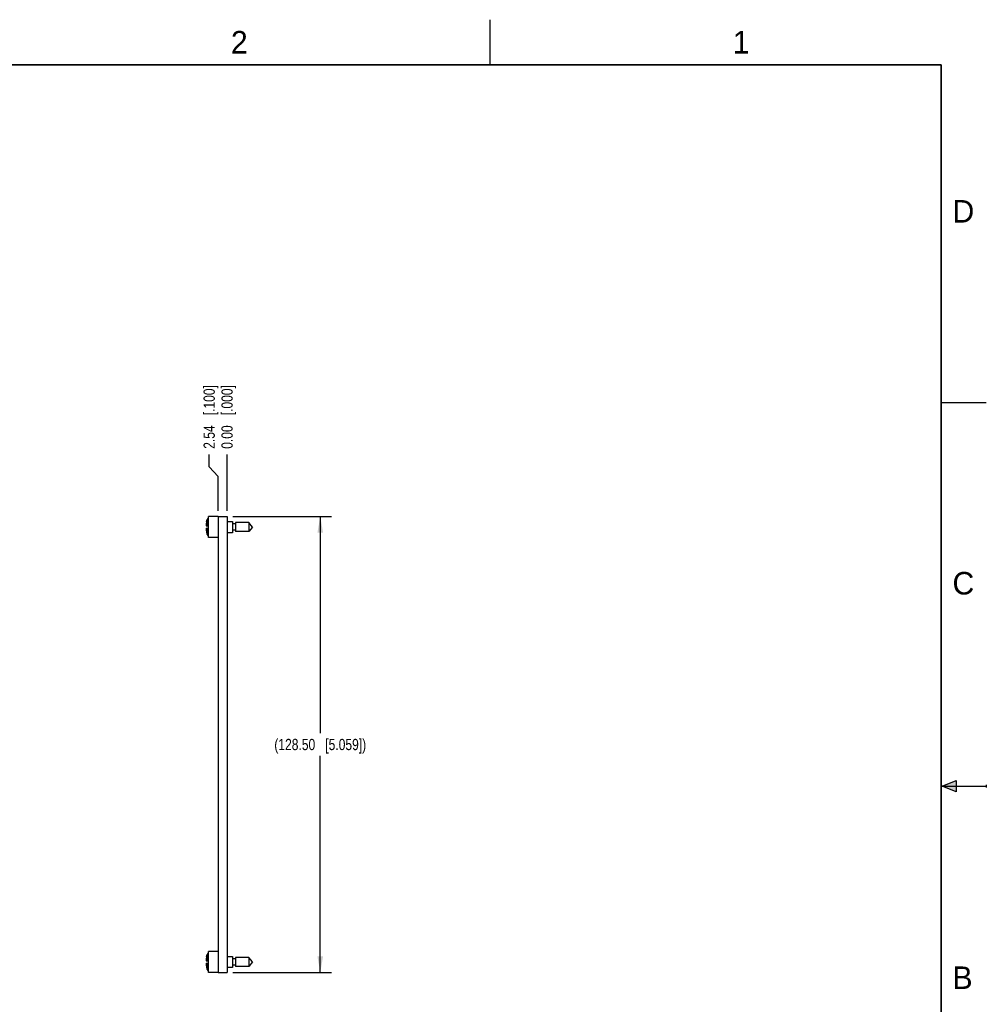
# Model space of a CAD drawing. Header units: inches. Extents: x 0 to 22, y 0 to 17.
# Tile 8 of 8: x 11.3 to 22, y 6.1 to 17. Entities that reach past the tile are written whole.
import ezdxf

# ---------------------------------------------------------------- set-up
doc = ezdxf.new("R2010")
doc.units = ezdxf.units.IN
doc.header["$LTSCALE"] = 1.21
doc.header["$MEASUREMENT"] = 0
doc.layers.get('0').update_dxf_attribs({"linetype": 'CONTINUOUS'})
doc.layers.add('DIMENSIONS', color=7, linetype='CONTINUOUS')
doc.styles.get("Standard").update_dxf_attribs({"font": 'txt', "width": 0.8})
doc.styles.add('TEXTSTYLE_2', font='txt')
doc.dimstyles.new('DIMSTYLE_1', dxfattribs={"dimtxt": 0.125, "dimasz": 0.18, "dimexe": 0.125, "dimexo": 0.0625, "dimgap": 0.03125, "dimtad": 0, "dimtih": 1, "dimtoh": 1, "dimzin": 0, "dimdsep": 46, "dimtxsty": 'STANDARD', "dimblk": '_FILLED', "dimblk1": '_FILLED', "dimblk2": '_FILLED', "dimcen": 0.09, "dimazin": 0, "dimtp": 0.01, "dimtm": 0.01, "dimtfac": 1, "dimtofl": 0, "dimtmove": 0, "dimatfit": 3, "dimldrblk": '_FILLED', "dimfxl": 1, "dimtolj": 1, "dimtzin": 0, "dimarcsym": 0})
doc.dimstyles.new('DIMSTYLE_2', dxfattribs={"dimtxt": 0.125, "dimasz": 0.18, "dimexe": 0.125, "dimexo": 0.0625, "dimgap": 0.0625, "dimtad": 0, "dimtih": 1, "dimtoh": 1, "dimzin": 0, "dimdsep": 46, "dimtxsty": 'STANDARD', "dimblk": '_FILLED', "dimblk1": '_FILLED', "dimblk2": '_FILLED', "dimcen": 0.09, "dimazin": 0, "dimtp": 0.01, "dimtm": 0.01, "dimtfac": 1, "dimtofl": 0, "dimtmove": 0, "dimatfit": 3, "dimldrblk": '_FILLED', "dimfxl": 1, "dimtolj": 1, "dimtzin": 0, "dimarcsym": 0})

# ---------------------------------------------------------------- blocks, each defined once
blk = doc.blocks.new('_FILLED')
at = {"color": 0, "linetype": 'BYBLOCK'}
blk.add_solid([(0, 0), (-1, 0.174), (-1, -0.174)], dxfattribs=at)
blk = doc.blocks.new('*D4')
at = {"layer": 'DIMENSIONS', "color": 2, "linetype": 'CONTINUOUS'}
for p, q in [((13.644, 11.491), (14.74, 11.491)), ((14.615, 11.491), (14.615, 9.086)), ((14.615, 6.432), (14.615, 8.836)), ((13.644, 6.432), (14.74, 6.432))]:
    blk.add_line(p, q, dxfattribs=at)
at = {"layer": 'DIMENSIONS', "color": 2, "linetype": 'CONTINUOUS', "xscale": 0.18, "yscale": 0.18, "zscale": 0.18}
for p, rotation in [((14.615, 11.491), 90), ((14.615, 6.432), 270)]:
    blk.add_blockref('_FILLED', p, dxfattribs=dict(at, rotation=rotation))
at = {"layer": 'DIMENSIONS', "color": 2, "linetype": 'CONTINUOUS', "insert": (14.615, 9.024), "char_height": 0.125, "width": 1.625, "attachment_point": 2, "line_spacing_factor": 0.9}
blk.add_mtext('(128.50{\\ftxt.shx;\\W1.000000;\\H0.125000; }[5.059])', dxfattribs=at)
blk = doc.blocks.new('*D5')
at = {"layer": 'DIMENSIONS', "color": 2, "linetype": 'CONTINUOUS'}
for p, q in [((13.383, 12.041), (13.383, 12.178)), ((13.482, 11.934), (13.383, 12.041)), ((13.482, 11.553), (13.482, 11.934))]:
    blk.add_line(p, q, dxfattribs=at)
at = {"layer": 'DIMENSIONS', "color": 2, "linetype": 'CONTINUOUS', "insert": (13.321, 12.241), "char_height": 0.125, "width": 1.125, "attachment_point": 1, "rotation": 90, "line_spacing_factor": 0.9}
blk.add_mtext('2.54{\\ftxt.shx;\\W1.000000;\\H0.125000; }[.100]', dxfattribs=at)
blk = doc.blocks.new('*D6')
at = {"layer": 'DIMENSIONS', "color": 2, "linetype": 'CONTINUOUS'}
blk.add_line((13.582, 11.553), (13.582, 12.178), dxfattribs=at)
at = {"layer": 'DIMENSIONS', "color": 2, "linetype": 'CONTINUOUS', "insert": (13.519, 12.241), "char_height": 0.125, "width": 1.125, "attachment_point": 1, "rotation": 90, "line_spacing_factor": 0.9}
blk.add_mtext('0.00{\\ftxt.shx;\\W1.000000;\\H0.125000; }[.000]', dxfattribs=at)

msp = doc.modelspace()

# ---------------------------------------------------------------- hatches: boundary and pattern name
at = {"linetype": 'CONTINUOUS'}
msp.add_hatch(color=2, dxfattribs=at).paths.add_polyline_path([(21.666, 8.562), (21.666, 8.438), (21.51, 8.5)])

# ---------------------------------------------------------------- linework, layer by layer
at = {"color": 2, "linetype": 'CONTINUOUS'}
for p, q in [((16.5, 16.5), (16.5, 17)), ((22, 12.75), (21.5, 12.75)), ((21.51, 8.5), (21.666, 8.562)), ((21.666, 8.562), (21.666, 8.438)), ((21.51, 8.5), (22, 8.5)), ((21.666, 8.438), (21.51, 8.5)), ((22, 8.515), (22, 8.485))]:
    msp.add_line(p, q, dxfattribs=at)
at = {"color": 7, "linetype": 'CONTINUOUS'}
for p, q in [((13.374, 11.387), (13.374, 11.468)), ((13.377, 11.468), (13.374, 11.468)), ((13.377, 11.256), (13.377, 11.49)), ((13.482, 11.49), (13.377, 11.49)), ((13.482, 11.491), (13.482, 6.432)), ((13.482, 11.491), (13.582, 11.491)), ((13.582, 11.491), (13.582, 6.432)), ((13.349, 11.387), (13.377, 11.387)), ((13.349, 11.359), (13.377, 11.359)), ((13.354, 11.43), (13.36, 11.456)), ((13.354, 11.43), (13.354, 11.43)), ((13.36, 11.387), (13.36, 11.456)), ((13.36, 11.29), (13.36, 11.359)), ((13.374, 11.278), (13.374, 11.359)), ((13.582, 11.435), (13.642, 11.435)), ((13.642, 11.435), (13.642, 11.31)), ((13.675, 11.408), (13.642, 11.408)), ((13.675, 11.422), (13.675, 11.324)), ((13.823, 11.422), (13.675, 11.422)), ((13.823, 11.422), (13.823, 11.324)), ((13.865, 11.373), (13.823, 11.422)), ((13.865, 11.373), (13.823, 11.324)), ((13.354, 11.316), (13.36, 11.29)), ((13.354, 11.316), (13.354, 11.316)), ((13.377, 11.278), (13.374, 11.278)), ((13.482, 11.256), (13.377, 11.256)), ((13.642, 11.31), (13.582, 11.31)), ((13.675, 11.338), (13.642, 11.338)), ((13.823, 11.324), (13.675, 11.324)), ((13.482, 6.667), (13.377, 6.667)), ((13.377, 6.433), (13.377, 6.667)), ((13.349, 6.564), (13.377, 6.564)), ((13.354, 6.607), (13.36, 6.633)), ((13.354, 6.607), (13.354, 6.607)), ((13.36, 6.564), (13.36, 6.633)), ((13.377, 6.645), (13.374, 6.645)), ((13.374, 6.564), (13.374, 6.645)), ((13.582, 6.612), (13.642, 6.612)), ((13.642, 6.612), (13.642, 6.487)), ((13.675, 6.585), (13.642, 6.585)), ((13.823, 6.599), (13.675, 6.599)), ((13.675, 6.599), (13.675, 6.501)), ((13.865, 6.55), (13.823, 6.599)), ((13.823, 6.599), (13.823, 6.501)), ((13.349, 6.536), (13.377, 6.536)), ((13.354, 6.493), (13.354, 6.493)), ((13.354, 6.493), (13.36, 6.467)), ((13.36, 6.467), (13.36, 6.536)), ((13.374, 6.455), (13.374, 6.536)), ((13.377, 6.455), (13.374, 6.455)), ((13.642, 6.487), (13.582, 6.487)), ((13.675, 6.515), (13.642, 6.515)), ((13.823, 6.501), (13.675, 6.501)), ((13.865, 6.55), (13.823, 6.501)), ((13.482, 6.433), (13.377, 6.433)), ((13.482, 6.432), (13.582, 6.432))]:
    msp.add_line(p, q, dxfattribs=at)
at = {"color": 7, "linetype": 'CONTINUOUS', "const_width": 0.02}
for points in [[(21.5, 16.5), (0.5, 16.5)], [(21.5, 0.5), (21.5, 16.5)]]:
    msp.add_lwpolyline(points, dxfattribs=at)
at = {"color": 7, "linetype": 'CONTINUOUS'}
for centre, radius, start, end in [((13.375, 11.452), 0.0157, 93.3039, 164.5851), ((13.662, 11.373), 0.313, 169.4809, 177.4743), ((13.662, 11.373), 0.313, 182.5257, 190.5191), ((13.375, 11.294), 0.0157, 195.4149, 266.6961), ((13.662, 6.55), 0.313, 169.4809, 177.4743), ((13.375, 6.629), 0.0157, 93.3039, 164.5851), ((13.662, 6.55), 0.313, 182.5257, 190.5191), ((13.375, 6.471), 0.0157, 195.4149, 266.6961)]:
    msp.add_arc(centre, radius, start, end, dxfattribs=at)

# ---------------------------------------------------------------- texts
at = {"color": 2, "linetype": 'CONTINUOUS', "char_height": 0.25, "width": 0.25, "attachment_point": 1, "line_spacing_factor": 0.9, "style": 'TEXTSTYLE_2'}
for s, insert in [('2', (13.625, 16.875)), ('1', (19.188, 16.875)), ('D', (21.625, 15)), ('C', (21.625, 10.875)), ('B', (21.625, 6.5))]:
    msp.add_mtext(s, dxfattribs=dict(at, insert=insert))

# ---------------------------------------------------------------- dimensions: what is measured, and where the dimension line sits
at = {"layer": 'DIMENSIONS', "color": 2, "linetype": 'CONTINUOUS'}
for feature_location, offset, origin, picture, middle in [((13.482, 11.553), (-0.098, 0.625), (13.582, 11.491), '*D5', (13.383, 12.803)), ((13.581517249, 11.553443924), (0, 0.625), (13.581517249, 11.490943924), '*D6', (13.581517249, 12.803443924))]:
    dim = msp.add_ordinate_dim(feature_location=feature_location, offset=offset, dtype=1, origin=origin, dimstyle='DIMSTYLE_1', dxfattribs=at)
    dim.commit()
    dim.dimension.update_dxf_attribs({"geometry": picture, "text_midpoint": middle})
dim = msp.add_linear_dim(base=(14.615, 11.491), p1=(13.582, 6.432), p2=(13.582, 11.491), angle=90, text='(<>)', dimstyle='DIMSTYLE_2', dxfattribs=at)
dim.commit()
dim.dimension.update_dxf_attribs({"geometry": '*D4', "text_midpoint": (14.615, 8.961), "dimtype": 160})

doc.saveas('drawing.dxf')
